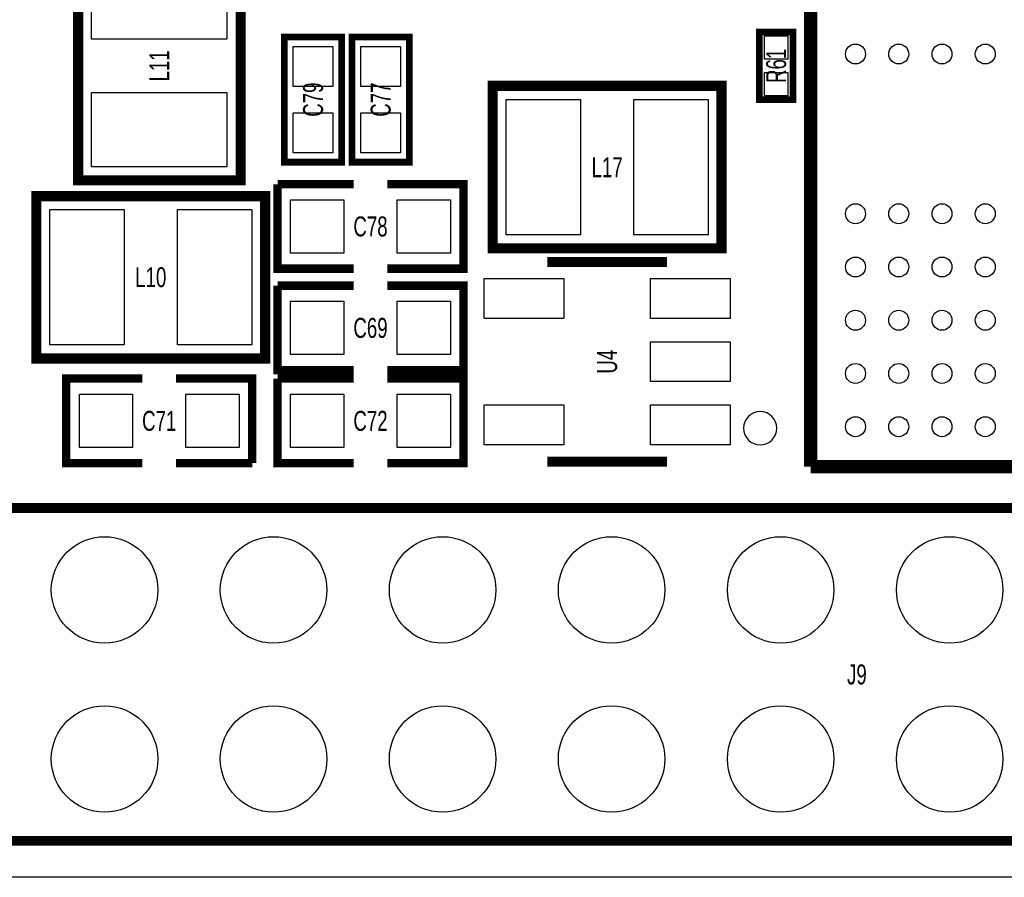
# Model space of a CAD drawing. Extents: x -3 to 88, y 0 to 100.
# Tile 3 of 15: x 40 to 55, y 0 to 13. Entities that reach past the tile are written whole.
import ezdxf
from ezdxf.enums import TextEntityAlignment as Align

# ---------------------------------------------------------------- set-up
doc = ezdxf.new("R2010")
doc.units = 0
for name, color, linetype in [('BG_OUTLINE', 12, 'CONTINUOUS'), ('PG_SILKSCREEN_TOP', 253, 'CONTINUOUS'), ('PIN_TOP', 92, 'CONTINUOUS'), ('RD_SILKSCREEN_TOP', 85, 'CONTINUOUS')]:
    doc.layers.add(name, color=color, linetype=linetype)

msp = doc.modelspace()

# ---------------------------------------------------------------- linework, layer by layer
at = {"layer": 'BG_OUTLINE'}
msp.add_lwpolyline([(20.999958, 55.999888), (83.49996, 55.999888, -0.414214), (85.000084, 54.500018), (85.000084, 1.500124, -0.414249), (83.49996, 0), (1.500124, 0, -0.41426), (0, 1.500124), (0, 54.500018, -0.414229), (1.500124, 55.999888), (15.999968, 55.999888, -0.414239), (16.999966, 54.99989), (16.999966, 52.500022, 0.414244), (18.50009, 50.999898, 0.414203), (19.99996, 52.500022), (19.99996, 54.99989, -0.414224)], format="xyb", close=True, dxfattribs=at)
at = {"layer": 'PG_SILKSCREEN_TOP'}
for points, const_width in [([(51.82489, 6.170016), (51.82489, 16.170021)], 0.199898), ([(43.26001, 10.473182), (43.26001, 13.910818), (40.819832, 13.910818), (40.819832, 10.472928), (43.26001, 10.472928), (43.26001, 10.473182)], 0.1524), ([(51.562, 11.684), (51.562, 12.7), (51.054, 12.7), (51.054, 11.684), (51.562, 11.684)], 0.1016), ([(43.9166, 10.7442), (43.9166, 12.6238), (44.7802, 12.6238), (44.7802, 10.7442), (43.9166, 10.7442)], 0.1016), ([(44.9326, 10.7442), (44.9326, 12.6238), (45.7962, 12.6238), (45.7962, 10.7442), (44.9326, 10.7442)], 0.1016), ([(50.486818, 11.89101), (47.049182, 11.89101), (47.049182, 9.450832), (50.487072, 9.450832), (50.487072, 11.89101), (50.486818, 11.89101)], 0.1524), ([(44.958, 9.144), (43.815, 9.144), (43.815, 10.414)], 0.127), ([(43.815, 10.414), (44.958, 10.414)], 0.127), ([(45.466, 10.414), (46.609, 10.414), (46.609, 9.144), (45.466, 9.144)], 0.127), ([(40.191182, 7.79399), (43.628818, 7.79399), (43.628818, 10.234168), (40.190928, 10.234168), (40.190928, 7.79399), (40.191182, 7.79399)], 0.1524), ([(47.868002, 9.246997), (49.667998, 9.246997)], 0.150012), ([(44.958, 7.62), (43.815, 7.62), (43.815, 8.89)], 0.127), ([(43.815, 8.89), (44.958, 8.89)], 0.127), ([(45.466, 8.89), (46.609, 8.89), (46.609, 7.62), (45.466, 7.62)], 0.127), ([(41.783, 6.223), (40.64, 6.223), (40.64, 7.493), (41.783, 7.493)], 0.127), ([(42.291, 7.493), (43.434, 7.493), (43.434, 6.223)], 0.127), ([(44.958, 6.223), (43.815, 6.223), (43.815, 7.493)], 0.127), ([(43.815, 7.493), (44.958, 7.493)], 0.127), ([(45.466, 7.493), (46.609, 7.493), (46.609, 6.223), (45.466, 6.223)], 0.127), ([(43.434, 6.223), (42.291, 6.223)], 0.127), ([(49.667998, 6.247003), (47.868002, 6.247003)], 0.150012), ([(66.825089, 6.170016), (51.82489, 6.170016)], 0.199898), ([(78.005051, 0.548005), (27.285061, 0.548005), (27.285061, 5.547995), (78.005051, 5.547995), (78.005051, 0.548005)], 0.150012)]:
    msp.add_lwpolyline(points, dxfattribs=dict(at, const_width=const_width))
msp.add_lwpolyline([(51.317982, 6.747002, 1), (50.818018, 6.746998, 1)], format="xyb", close=True, dxfattribs=at)
at = {"layer": 'PIN_TOP'}
for points in [[(43.053, 12.59205), (41.021, 12.59205), (41.021, 13.70965), (43.053, 13.70965)], [(51.483006, 12.292076), (51.132994, 12.292076), (51.132994, 12.642088), (51.483006, 12.642088)], [(44.648095, 11.884203), (44.048705, 11.884203), (44.048705, 12.483592), (44.648095, 12.483592)], [(45.664095, 11.884203), (45.064705, 11.884203), (45.064705, 12.483592), (45.664095, 12.483592)], [(51.483006, 11.741912), (51.132994, 11.741912), (51.132994, 12.091924), (51.483006, 12.091924)], [(43.053, 10.67435), (41.021, 10.67435), (41.021, 11.79195), (43.053, 11.79195)], [(48.36795, 11.684), (48.36795, 9.652), (47.25035, 9.652), (47.25035, 11.684)], [(50.28565, 11.684), (50.28565, 9.652), (49.16805, 9.652), (49.16805, 11.684)], [(44.648095, 10.884408), (44.048705, 10.884408), (44.048705, 11.483797), (44.648095, 11.483797)], [(45.664095, 10.884408), (45.064705, 10.884408), (45.064705, 11.483797), (45.664095, 11.483797)], [(44.01185, 9.37895), (44.01185, 10.17905), (44.81195, 10.17905), (44.81195, 9.37895)], [(45.61205, 9.37895), (45.61205, 10.17905), (46.41215, 10.17905), (46.41215, 9.37895)], [(40.39235, 8.001), (40.39235, 10.033), (41.50995, 10.033), (41.50995, 8.001)], [(42.31005, 8.001), (42.31005, 10.033), (43.42765, 10.033), (43.42765, 8.001)], [(48.117442, 8.397316), (46.918537, 8.397316), (46.918537, 8.996705), (48.117442, 8.996705)], [(50.617463, 8.397316), (49.418557, 8.397316), (49.418557, 8.996705), (50.617463, 8.996705)], [(44.01185, 7.85495), (44.01185, 8.65505), (44.81195, 8.65505), (44.81195, 7.85495)], [(45.61205, 7.85495), (45.61205, 8.65505), (46.41215, 8.65505), (46.41215, 7.85495)], [(50.617463, 7.447305), (49.418557, 7.447305), (49.418557, 8.046695), (50.617463, 8.046695)], [(41.63695, 7.25805), (41.63695, 6.45795), (40.83685, 6.45795), (40.83685, 7.25805)], [(43.23715, 7.25805), (43.23715, 6.45795), (42.43705, 6.45795), (42.43705, 7.25805)], [(44.01185, 6.45795), (44.01185, 7.25805), (44.81195, 7.25805), (44.81195, 6.45795)], [(45.61205, 6.45795), (45.61205, 7.25805), (46.41215, 7.25805), (46.41215, 6.45795)], [(48.117442, 6.497295), (46.918537, 6.497295), (46.918537, 7.096684), (48.117442, 7.096684)], [(50.617463, 6.497295), (49.418557, 6.497295), (49.418557, 7.096684), (50.617463, 7.096684)]]:
    msp.add_lwpolyline(points, close=True, dxfattribs=at)
for centre, radius in [((52.499997, 12.369902), 0.149847), ((53.150008, 12.369902), 0.149847), ((53.799994, 12.369902), 0.149847), ((54.450005, 12.369902), 0.149847), ((52.499997, 9.97011), 0.149847), ((53.150008, 9.97011), 0.149847), ((53.799994, 9.97011), 0.149847), ((54.450005, 9.97011), 0.149847), ((52.499997, 9.17001), 0.149847), ((53.150008, 9.17001), 0.149847), ((53.799994, 9.17001), 0.149847), ((54.450005, 9.17001), 0.149847), ((52.499997, 8.36991), 0.149847), ((53.150008, 8.36991), 0.149847), ((53.799994, 8.36991), 0.149847), ((54.450005, 8.36991), 0.149847), ((52.499997, 7.570114), 0.149847), ((53.150008, 7.570114), 0.149847), ((53.799994, 7.570114), 0.149847), ((54.450005, 7.570114), 0.149847), ((52.499997, 6.770014), 0.149847), ((53.150008, 6.770014), 0.149847), ((53.799994, 6.770014), 0.149847), ((54.450005, 6.770014), 0.149847), ((41.215056, 4.318), 0.799948), ((43.755056, 4.318), 0.799948), ((46.295056, 4.318), 0.799948), ((48.835056, 4.318), 0.799948), ((51.375056, 4.318), 0.799948), ((53.915056, 4.318), 0.799948), ((41.215056, 1.778), 0.799948), ((43.755056, 1.778), 0.799948), ((46.295056, 1.778), 0.799948), ((48.835056, 1.778), 0.799948), ((51.375056, 1.778), 0.799948), ((53.915056, 1.778), 0.799948)]:
    msp.add_circle(centre, radius, dxfattribs=at)

# ---------------------------------------------------------------- texts
at = {"layer": 'RD_SILKSCREEN_TOP', "width": 0.699348}
for s, p in [('L11', (42.186987, 12.191873)), ('R61', (51.457987, 12.191873)), ('C79', (44.498387, 11.683873)), ('C77', (45.514387, 11.683873)), ('U4', (48.917987, 7.746873))]:
    msp.add_text(s, height=0.299999, rotation=90, dxfattribs=at).set_placement(p, align=Align.CENTER)
for s, p in [('L17', (48.768, 10.517988)), ('C78', (45.212, 9.628988)), ('L10', (41.91, 8.866988)), ('C69', (45.212, 8.104988)), ('C71', (42.037, 6.707988)), ('C72', (45.212, 6.707988))]:
    msp.add_text(s, height=0.299999, dxfattribs=at).set_placement(p, align=Align.CENTER)
msp.add_text('J9', height=0.299999, dxfattribs=at).set_placement((52.373149, 2.897988))

doc.saveas('drawing.dxf')
